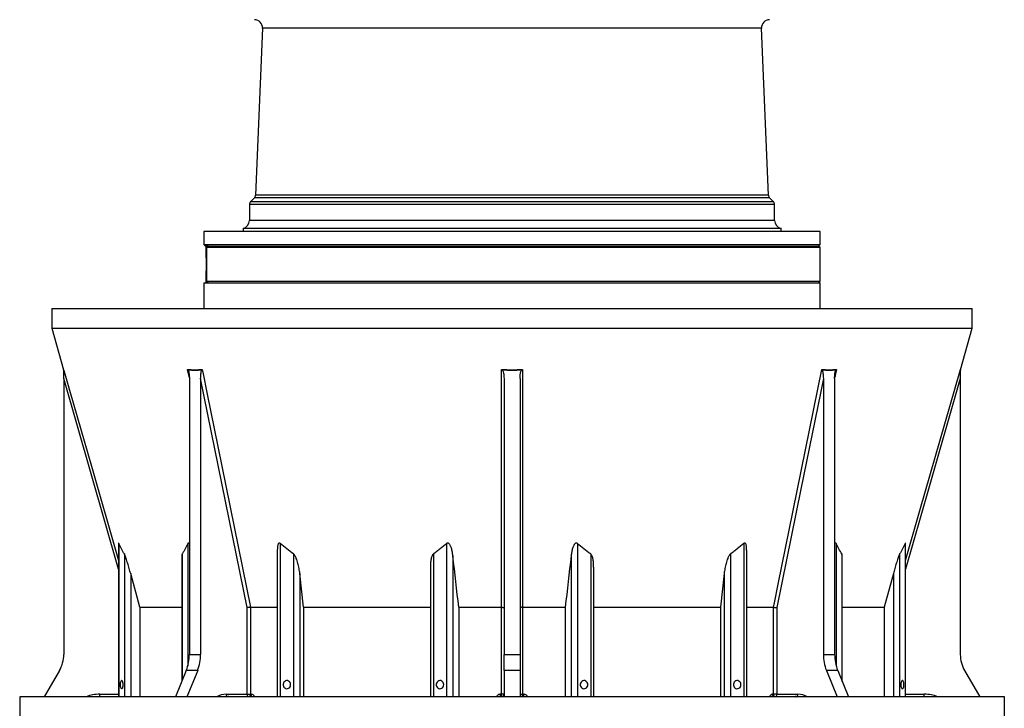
# Model space of a CAD drawing. Header units: millimetres. Extents: x 1330 to 2560, y 237 to 3790.
# Tile 2 of 8: x 1330 to 2560, y 820 to 1680. Entities that reach past the tile are written whole.
import ezdxf

# ---------------------------------------------------------------- set-up
doc = ezdxf.new("R2010")
doc.units = ezdxf.units.MM

msp = doc.modelspace()

# ---------------------------------------------------------------- linework, layer by layer
at = {"color": 7, "linetype": 'Continuous', "lineweight": 25}
for p, q in [((1633.6, 1669.6), (1625, 1460.6)), ((2265.7, 1460.6), (2257.1, 1669.6)), ((1623.5, 1457.3), (1618.8, 1452.6)), ((2271.9, 1452.6), (2267.2, 1457.3)), ((1617.4, 1449.1), (1617.4, 1429)), ((2273.4, 1429), (2273.4, 1449.1)), ((1560.4, 1415.2), (1560.4, 1399.2)), ((2330.4, 1415.2), (1560.4, 1415.2)), ((1609.4, 1419.2), (1609.4, 1415.2)), ((2281.4, 1419.2), (1609.4, 1419.2)), ((2281.4, 1415.2), (2281.4, 1419.2)), ((2330.4, 1399.2), (2330.4, 1415.2)), ((1560.4, 1399.2), (1562.4, 1397.2)), ((1560.4, 1399.2), (2330.4, 1399.2)), ((1566.1, 1397.2), (1562.4, 1397.2)), ((1563.4, 1397.2), (1563.4, 1382.6)), ((1563.4, 1382.9), (1563.4, 1397.2)), ((2330.4, 1395.2), (1564.3, 1395.2)), ((1564.3, 1353.2), (1564.3, 1395.2)), ((1566.1, 1397.2), (2328.4, 1397.2)), ((2328.4, 1397.2), (2330.4, 1399.2)), ((2330.4, 1395.2), (2328.4, 1397.2)), ((2330.4, 1353.2), (2330.4, 1395.2)), ((1563.4, 1382.9), (1563.4, 1365.4)), ((1563.4, 1365.7), (1563.4, 1351.2)), ((1563.4, 1351.2), (1563.4, 1365.4)), ((1564.3, 1353.2), (2330.4, 1353.2)), ((2328.4, 1351.2), (2330.4, 1353.2)), ((1560.4, 1351.2), (1560.4, 1319.2)), ((1560.4, 1351.2), (2330.4, 1351.2)), ((2330.4, 1319.2), (2330.4, 1351.2)), ((1370.4, 1319.2), (1370.4, 1294.5)), ((1370.4, 1319.2), (2520.4, 1319.2)), ((2520.4, 1294.5), (2520.4, 1319.2)), ((1370.4, 1294.5), (1385.2, 1242.6)), ((1370.4, 1294.5), (2520.4, 1294.5)), ((2505.5, 1242.6), (2520.4, 1294.5)), ((1385.4, 1231.9), (1385.4, 886.8)), ((1542.3, 1231.9), (1542.3, 886.8)), ((1556.4, 1231.9), (1556.4, 886.8)), ((1614.6, 945.4), (1556.4, 1231.9)), ((1935.4, 1231.9), (1935.4, 886.8)), ((1955.4, 1231.9), (1955.4, 886.8)), ((2334.3, 1231.9), (2334.3, 886.8)), ((2348.4, 1231.9), (2348.4, 886.8)), ((2505.4, 1231.9), (2505.4, 886.8)), ((1453.8, 1025.8), (1453.8, 834.1)), ((2436.9, 834.1), (2436.9, 1025.8)), ((1533, 1009.4), (1533, 853.3)), ((1652.1, 1017.3), (1652.1, 834.1)), ((2238.6, 834.1), (2238.6, 1017.3)), ((2357.7, 853.3), (2357.7, 1009.3)), ((1480.3, 945.8), (1469, 988)), ((1685, 945.8), (1680.3, 988)), ((1843.4, 996.2), (1843.4, 834.1)), ((2047.4, 834.1), (2047.4, 996.1)), ((2210.4, 988), (2205.7, 945.8)), ((2421.8, 988), (2410.4, 945.8)), ((1480.3, 945.8), (1533, 945.8)), ((1480.3, 945.8), (1480.3, 834.1)), ((1614.6, 837.2), (1614.6, 945.4)), ((1618.7, 945.8), (1652.1, 945.8)), ((1618.7, 945.8), (1618.7, 945.8)), ((1618.7, 945.8), (1618.7, 837.2)), ((1685, 945.8), (1843.4, 945.8)), ((1685, 945.8), (1685, 834.1)), ((1878.8, 945.8), (1932.4, 945.8)), ((1878.8, 945.8), (1878.8, 834.1)), ((1932.4, 945.8), (1932.4, 945.8)), ((1932.4, 837.2), (1932.4, 945.8)), ((1958.3, 945.8), (2011.9, 945.8)), ((1958.3, 945.8), (1958.3, 945.8)), ((1958.3, 945.8), (1958.3, 837.2)), ((2011.9, 945.8), (2011.9, 834.1)), ((2047.4, 945.8), (2205.7, 945.8)), ((2205.7, 945.8), (2205.7, 834.1)), ((2238.6, 945.8), (2272, 945.8)), ((2272, 945.8), (2272, 945.8)), ((2272, 837.2), (2272, 945.8)), ((2276.2, 945.4), (2276.2, 837.2)), ((2357.7, 945.8), (2410.4, 945.8)), ((2410.4, 945.8), (2410.4, 834.1)), ((1542.3, 886.8), (1556.4, 886.8)), ((1935.4, 886.8), (1955.4, 886.8)), ((1935.4, 866.8), (1935.4, 886.8)), ((1955.4, 886.8), (1955.4, 866.8)), ((2334.3, 886.8), (2348.4, 886.8)), ((1380, 866.8), (1361.1, 834.1)), ((1538.5, 866.8), (1525.1, 834.1)), ((1552.7, 866.8), (1538.5, 866.8)), ((1552.7, 866.8), (1539.3, 834.1)), ((1935.4, 866.8), (1935.4, 834.1)), ((1955.4, 866.8), (1935.4, 866.8)), ((1955.4, 866.8), (1955.4, 834.1)), ((2338.1, 866.8), (2351.4, 834.1)), ((2352.2, 866.8), (2338.1, 866.8)), ((2352.2, 866.8), (2365.6, 834.1)), ((2510.7, 866.8), (2529.6, 834.1)), ((1430.4, 834.2), (1430.4, 837.2)), ((1588.3, 837.2), (1614.6, 837.2)), ((1614.6, 837.2), (1618.7, 837.2)), ((1618.7, 837.2), (1619.8, 837.2)), ((1930.9, 837.2), (1932.4, 837.2)), ((1935.4, 837.2), (1932.4, 837.2)), ((1955.4, 837.2), (1958.3, 837.2)), ((1958.3, 837.2), (1959.8, 837.2)), ((2270.9, 837.2), (2272, 837.2)), ((2276.2, 837.2), (2272, 837.2)), ((2276.2, 837.2), (2302.4, 837.2)), ((2460.4, 834.2), (2460.4, 837.2)), ((1330.4, 834.1), (1330.4, 774.1)), ((2560.4, 834.1), (1330.4, 834.1)), ((1427.2, 834.1), (1430.4, 834.2)), ((1430.4, 834.2), (1453.8, 834.2)), ((1591.5, 834.2), (1590.4, 834.2)), ((1591.5, 834.2), (1617.8, 834.2)), ((1932.4, 834.2), (1930.9, 834.2)), ((1959.9, 834.2), (1958.4, 834.2)), ((2272.9, 834.2), (2299.3, 834.2)), ((2300.3, 834.2), (2299.3, 834.2)), ((2436.9, 834.2), (2460.4, 834.2)), ((2460.4, 834.2), (2463.5, 834.1)), ((2560.4, 774.1), (2560.4, 834.1))]:
    msp.add_line(p, q, dxfattribs=at)
at = {"color": 1, "linetype": 'Continuous', "lineweight": 25}
for p, q in [((2257.1, 1669.6), (1633.6, 1669.6)), ((2271.9, 1452.6), (1618.8, 1452.6)), ((2267.2, 1457.3), (1623.5, 1457.3)), ((2265.7, 1460.6), (1625, 1460.6)), ((2273.4, 1449.1), (1617.4, 1449.1)), ((2273.4, 1429), (1617.4, 1429)), ((1542.3, 1232.7), (1540.1, 1243.1)), ((1453.8, 993.4), (1385.4, 1231.9)), ((1454.2, 1025.6), (1454.2, 834.1)), ((1540.3, 1025.6), (1540.3, 872.1)), ((1655.8, 1025.6), (1655.8, 834.1)), ((1863.7, 1025.6), (1863.7, 834.1)), ((2027, 1025.6), (2027, 834.1)), ((2234.9, 1025.6), (2234.9, 834.1)), ((2350.4, 1025.6), (2350.4, 872.1)), ((2436.5, 1025.6), (2436.5, 834.1)), ((1461.1, 1012.5), (1461.1, 834.1)), ((1533.4, 1012.5), (1533.4, 854.4)), ((1672.4, 1012.5), (1672.4, 834.1)), ((1847.1, 1012.5), (1847.1, 834.1)), ((1871.5, 1010.1), (1871.5, 834.1)), ((2019.2, 1010.1), (2019.2, 834.1)), ((2043.7, 1012.5), (2043.7, 834.1)), ((2218.3, 1012.5), (2218.3, 834.1)), ((2357.3, 1012.5), (2357.3, 854.4)), ((2429.6, 1012.5), (2429.6, 834.1)), ((1469, 988), (1469, 834.1)), ((1680.3, 988), (1680.3, 834.1)), ((2210.4, 988), (2210.4, 834.1)), ((2421.8, 988), (2421.8, 834.1)), ((1430.4, 837.2), (1453.8, 837.2)), ((2436.9, 837.2), (2460.4, 837.2)), ((1430.4, 834.1), (1430.4, 834.2)), ((1590.4, 834.2), (1588.2, 834.1)), ((1589.2, 834.1), (1591.5, 834.2)), ((1617.8, 834.2), (1618.3, 834.1)), ((1930.9, 834.2), (1930.9, 834.1)), ((1932.4, 834.1), (1932.4, 834.2)), ((1958.4, 834.2), (1958.4, 834.1)), ((1959.9, 834.1), (1959.9, 834.2)), ((2299.3, 834.2), (2301.5, 834.1)), ((2302.6, 834.1), (2300.3, 834.2)), ((2460.4, 834.1), (2460.4, 834.2))]:
    msp.add_line(p, q, dxfattribs=at)
at = {"color": 1, "linetype": 'Continuous', "lineweight": 25, "flags": 128}
for points in [[(1385.2, 1243.1), (1386.9, 1237.4), (1393.5, 1214.3), (1420, 1122), (1453.8, 1004.2)], [(2350.6, 1243.1), (2349.4, 1237.4), (2348.5, 1232.8)], [(2436.9, 1004.2), (2454.9, 1066.9), (2505.5, 1243.1)], [(2505.4, 1231.9), (2465.6, 1093.3), (2436.9, 993.4)], [(1592, 834.1), (1591.9, 834.1), (1591.5, 834.2)], [(2298.7, 834.1), (2298.9, 834.1), (2299.3, 834.2)]]:
    msp.add_lwpolyline(points, dxfattribs=at)
at = {"color": 7, "linetype": 'Continuous', "lineweight": 25, "flags": 128}
for points in [[(1558.4, 1243.1), (1559.6, 1237.4), (1564.3, 1214.3), (1583, 1122), (1618.7, 945.8)], [(1932.4, 945.8), (1932.4, 951.6), (1932.4, 974.6), (1932.4, 1066.9), (1932.4, 1243.1)], [(1958.3, 1243.1), (1958.3, 1237.4), (1958.3, 1214.3), (1958.3, 1122), (1958.3, 945.8)], [(2272, 945.8), (2273.1, 951.6), (2277.8, 974.6), (2296.5, 1066.9), (2332.3, 1243.1)], [(2334.3, 1231.9), (2306.2, 1093.3), (2276.2, 945.4)], [(1459.6, 849.2), (1459.5, 850.5), (1459.3, 851.8), (1459, 852.9), (1458.6, 853.7), (1458.1, 854.2), (1457.5, 854.2), (1457, 854), (1456.5, 853.3), (1456.2, 852.4), (1455.9, 851.2), (1455.7, 849.9), (1455.7, 848.5), (1455.9, 847.1), (1456.2, 845.9), (1456.5, 845), (1457, 844.4), (1457.5, 844.1), (1458.1, 844.2), (1458.6, 844.6), (1459, 845.4), (1459.3, 846.5), (1459.5, 847.8), (1459.6, 849.2)], [(1668.8, 849.2), (1668.7, 850.5), (1668.2, 851.8), (1667.4, 852.9), (1666.3, 853.7), (1665.1, 854.2), (1663.8, 854.2), (1662.6, 854), (1661.4, 853.3), (1660.5, 852.4), (1659.8, 851.2), (1659.5, 849.9), (1659.5, 848.5), (1659.8, 847.1), (1660.5, 845.9), (1661.4, 845), (1662.6, 844.4), (1663.8, 844.1), (1665.1, 844.2), (1666.3, 844.6), (1667.4, 845.4), (1668.2, 846.5), (1668.7, 847.8), (1668.8, 849.2)], [(1860.1, 849.2), (1859.9, 850.5), (1859.4, 851.8), (1858.6, 852.9), (1857.5, 853.7), (1856.3, 854.2), (1855.1, 854.2), (1853.8, 854), (1852.7, 853.3), (1851.7, 852.4), (1851.1, 851.2), (1850.7, 849.9), (1850.7, 848.5), (1851.1, 847.1), (1851.7, 845.9), (1852.7, 845), (1853.8, 844.4), (1855.1, 844.1), (1856.3, 844.2), (1857.5, 844.6), (1858.6, 845.4), (1859.4, 846.5), (1859.9, 847.8), (1860.1, 849.2)], [(2040, 849.2), (2039.9, 850.5), (2039.4, 851.8), (2038.6, 852.9), (2037.5, 853.7), (2036.3, 854.2), (2035, 854.2), (2033.8, 854), (2032.6, 853.3), (2031.7, 852.4), (2031, 851.2), (2030.7, 849.9), (2030.7, 848.5), (2031, 847.1), (2031.7, 845.9), (2032.6, 845), (2033.8, 844.4), (2035, 844.1), (2036.3, 844.2), (2037.5, 844.6), (2038.6, 845.4), (2039.4, 846.5), (2039.9, 847.8), (2040, 849.2)], [(2231.3, 849.2), (2231.1, 850.5), (2230.6, 851.8), (2229.8, 852.9), (2228.7, 853.7), (2227.5, 854.2), (2226.3, 854.2), (2225, 854), (2223.9, 853.3), (2222.9, 852.4), (2222.3, 851.2), (2221.9, 849.9), (2221.9, 848.5), (2222.3, 847.1), (2222.9, 845.9), (2223.9, 845), (2225, 844.4), (2226.3, 844.1), (2227.5, 844.2), (2228.7, 844.6), (2229.8, 845.4), (2230.6, 846.5), (2231.1, 847.8), (2231.3, 849.2)], [(2435, 849.2), (2434.9, 850.5), (2434.7, 851.8), (2434.4, 852.9), (2433.9, 853.7), (2433.4, 854.2), (2432.9, 854.2), (2432.4, 854), (2431.9, 853.3), (2431.5, 852.4), (2431.3, 851.2), (2431.1, 849.9), (2431.1, 848.5), (2431.3, 847.1), (2431.5, 845.9), (2431.9, 845), (2432.4, 844.4), (2432.9, 844.1), (2433.4, 844.2), (2433.9, 844.6), (2434.4, 845.4), (2434.7, 846.5), (2434.9, 847.8), (2435, 849.2)], [(1930.1, 834.1), (1930.3, 834.1), (1930.9, 834.2)], [(1960.7, 834.1), (1960.4, 834.1), (1959.9, 834.2)]]:
    msp.add_lwpolyline(points, dxfattribs=at)
at = {"color": 7, "linetype": 'Continuous', "lineweight": 25}
for centre, radius, start, end in [((1623.6, 1670), 10, 357.6264, 89), ((2267.1, 1670), 10, 91, 182.3736), ((1622.4, 1449.1), 5, 135, 180), ((1620, 1460.9), 5, 315, 357.6264), ((2270.7, 1460.9), 5, 182.3736, 225), ((2268.4, 1449.1), 5, 0, 45), ((1607.4, 1429), 10, 281.537, 0), ((2283.4, 1429), 10, 180, 258.463), ((1382.4, 1241.8), 3, 0.2474, 16.0383), ((2508.4, 1241.8), 3, 163.9706, 179.7526), ((1345.4, 886.8), 40, 330, 0), ((1489.1, 886.6), 53.2, 338.2508, 0.292), ((1503.2, 886.6), 53.2, 338.2508, 0.292), ((2387.5, 886.6), 53.2, 179.708, 201.7492), ((2401.6, 886.6), 53.2, 179.708, 201.7492), ((2545.4, 886.8), 40, 180, 210), ((1590.9, 836.8), 2.68, 171.9505, 258.5782), ((1617.2, 836.8), 2.68, 171.9505, 258.5782), ((1616.1, 836.8), 2.67, 282.4494, 8.5246), ((1617.2, 836.8), 2.67, 282.5725, 8.5794), ((1906.2, 836.4), 24.8, 354.7938, 1.7311), ((1932.4, 837.2), 3, 270, 0), ((1904.8, 836.4), 27.6, 355.331, 1.5533), ((1958.4, 837.2), 3, 180, 270), ((1985.9, 836.4), 27.6, 178.4467, 184.669), ((1984.6, 836.4), 24.8, 178.2689, 185.2062), ((2273.5, 836.8), 2.67, 171.4206, 257.4275), ((2274.6, 836.8), 2.67, 171.4754, 257.5506), ((2273.5, 836.8), 2.68, 281.4218, 8.0495), ((2299.8, 836.8), 2.68, 281.4218, 8.0495)]:
    msp.add_arc(centre, radius, start, end, dxfattribs=at)
at = {"color": 1, "linetype": 'Continuous', "lineweight": 25}
for centre, radius, start, end in [((1430.4, 789.2), 48, 90, 110.7388), ((1588.5, 811.6), 25.5, 90.4265, 118.5905), ((2302.2, 811.5), 25.6, 61.4844, 89.4986), ((2460.4, 789.2), 48, 69.2612, 90)]:
    msp.add_arc(centre, radius, start, end, dxfattribs=at)
at = {"color": 7, "linetype": 'Continuous', "lineweight": 25}
msp.add_ellipse((1562.9, 1374.2), major_axis=(0, 9.5), ratio=0.105104, start_param=3.608992, end_param=5.815786, dxfattribs=at)
for points, knots in [([(1566.1, 1397.2), (1565.8, 1396.9), (1565.6, 1396.6), (1565, 1395.9), (1564.7, 1395.5), (1564.3, 1395.2)], [0, 0, 0, 0, 0.5, 0.5, 1, 1, 1, 1]), ([(1564.3, 1353.2), (1564.7, 1352.8), (1565, 1352.4), (1565.6, 1351.8), (1565.8, 1351.4), (1566.1, 1351.2)], [0, 0, 0, 0, 0.5, 0.5, 1, 1, 1, 1]), ([(1540.1, 1243.1), (1543.2, 1242.8), (1546.2, 1242.6), (1552.3, 1242.6), (1555.4, 1242.8), (1558.4, 1243.1)], [0, 0, 0, 0, 0.5, 0.5, 1, 1, 1, 1]), ([(1932.4, 1243.1), (1936.7, 1242.8), (1941, 1242.6), (1949.7, 1242.6), (1954, 1242.8), (1958.3, 1243.1)], [0, 0, 0, 0, 0.5, 0.5, 1, 1, 1, 1]), ([(2332.3, 1243.1), (2335.3, 1242.8), (2338.4, 1242.6), (2344.5, 1242.6), (2347.5, 1242.8), (2350.6, 1243.1)], [0, 0, 0, 0, 0.5, 0.5, 1, 1, 1, 1]), ([(1385.4, 1231.9), (1385.4, 1232.8), (1385.4, 1233.6), (1385.4, 1235.4), (1385.4, 1236.3), (1385.4, 1237.7), (1385.4, 1238.1), (1385.4, 1239), (1385.4, 1239.4), (1385.4, 1240.3), (1385.4, 1240.7), (1385.4, 1241.3), (1385.4, 1241.5), (1385.4, 1241.9), (1385.4, 1242.1), (1385.4, 1242.2)], [0, 0, 0, 0, 0.25, 0.25, 0.5, 0.5, 0.625, 0.625, 0.75, 0.75, 0.875, 0.875, 0.9375, 0.9375, 1, 1, 1, 1]), ([(1540.8, 1242.2), (1540.9, 1242.1), (1541, 1241.9), (1541.2, 1241.5), (1541.2, 1241.3), (1541.4, 1240.7), (1541.5, 1240.3), (1541.8, 1239), (1541.9, 1238.1), (1542.1, 1236.3), (1542.2, 1235.4), (1542.3, 1233.6), (1542.3, 1232.8), (1542.3, 1231.9)], [0, 0, 0, 0, 0.0625, 0.0625, 0.125, 0.125, 0.25, 0.25, 0.5, 0.5, 0.75, 0.75, 1, 1, 1, 1]), ([(1556.4, 1231.9), (1556.4, 1232.8), (1556.5, 1233.6), (1556.6, 1235.4), (1556.6, 1236.3), (1556.8, 1237.7), (1556.8, 1238.1), (1557, 1239), (1557, 1239.4), (1557.2, 1240.3), (1557.3, 1240.7), (1557.5, 1241.3), (1557.6, 1241.5), (1557.7, 1241.9), (1557.8, 1242.1), (1557.9, 1242.2)], [0, 0, 0, 0, 0.25, 0.25, 0.5, 0.5, 0.625, 0.625, 0.75, 0.75, 0.875, 0.875, 0.9375, 0.9375, 1, 1, 1, 1]), ([(1933.2, 1242.2), (1933.4, 1242.1), (1933.5, 1241.9), (1933.8, 1241.5), (1933.9, 1241.3), (1934.1, 1240.7), (1934.3, 1240.3), (1934.7, 1239), (1934.8, 1238.1), (1935.1, 1236.3), (1935.2, 1235.4), (1935.3, 1233.6), (1935.4, 1232.8), (1935.4, 1231.9)], [0, 0, 0, 0, 0.0625, 0.0625, 0.125, 0.125, 0.25, 0.25, 0.5, 0.5, 0.75, 0.75, 1, 1, 1, 1]), ([(1955.4, 1231.9), (1955.4, 1232.8), (1955.4, 1233.6), (1955.5, 1235.4), (1955.6, 1236.3), (1955.8, 1237.7), (1955.9, 1238.1), (1956.1, 1239), (1956.2, 1239.4), (1956.4, 1240.3), (1956.6, 1240.7), (1956.9, 1241.3), (1957, 1241.5), (1957.2, 1241.9), (1957.3, 1242.1), (1957.5, 1242.2)], [0, 0, 0, 0, 0.25, 0.25, 0.5, 0.5, 0.625, 0.625, 0.75, 0.75, 0.875, 0.875, 0.9375, 0.9375, 1, 1, 1, 1]), ([(2332.8, 1242.2), (2332.9, 1242.1), (2333, 1241.9), (2333.1, 1241.5), (2333.2, 1241.3), (2333.4, 1240.7), (2333.5, 1240.3), (2333.8, 1239), (2333.9, 1238.1), (2334.1, 1236.3), (2334.2, 1235.4), (2334.2, 1233.6), (2334.3, 1232.8), (2334.3, 1231.9)], [0, 0, 0, 0, 0.0625, 0.0625, 0.125, 0.125, 0.25, 0.25, 0.5, 0.5, 0.75, 0.75, 1, 1, 1, 1]), ([(2348.4, 1231.9), (2348.4, 1232.8), (2348.4, 1233.6), (2348.5, 1235.4), (2348.6, 1236.3), (2348.7, 1237.7), (2348.8, 1238.1), (2348.9, 1239), (2349, 1239.4), (2349.2, 1240.3), (2349.3, 1240.7), (2349.5, 1241.3), (2349.5, 1241.5), (2349.7, 1241.9), (2349.8, 1242.1), (2349.9, 1242.2)], [0, 0, 0, 0, 0.25, 0.25, 0.5, 0.5, 0.625, 0.625, 0.75, 0.75, 0.875, 0.875, 0.9375, 0.9375, 1, 1, 1, 1]), ([(2505.4, 1242.2), (2505.4, 1242.1), (2505.4, 1241.9), (2505.4, 1241.5), (2505.4, 1241.3), (2505.4, 1240.7), (2505.4, 1240.3), (2505.4, 1239), (2505.4, 1238.1), (2505.4, 1236.3), (2505.4, 1235.4), (2505.4, 1233.6), (2505.4, 1232.8), (2505.4, 1231.9)], [0, 0, 0, 0, 0.0625, 0.0625, 0.125, 0.125, 0.25, 0.25, 0.5, 0.5, 0.75, 0.75, 1, 1, 1, 1]), ([(1454.2, 1025.6), (1454.2, 1025.7), (1454, 1026), (1453.9, 1026.1), (1453.8, 1026.1), (1453.8, 1025.9), (1453.8, 1025.8)], [0, 0, 0, 0, 0.283701, 0.570502, 0.815744, 1, 1, 1, 1]), ([(1540.3, 1025.6), (1539.2, 1023.3), (1538.1, 1021), (1536.4, 1017.8), (1535.8, 1016.7), (1534.6, 1014.5), (1534, 1013.5), (1533.4, 1012.5)], [0, 0, 0, 0, 0.5, 0.5, 0.75, 0.75, 1, 1, 1, 1]), ([(1542.3, 1025.1), (1542.3, 1025.1), (1542.1, 1025.4), (1541.8, 1025.7), (1541.3, 1026.1), (1540.9, 1026.1), (1540.6, 1026), (1540.4, 1025.7), (1540.3, 1025.6)], [0, 0, 0, 0, 0.038684, 0.252463, 0.468093, 0.624162, 0.78017, 1, 1, 1, 1]), ([(1655.8, 1025.6), (1655.6, 1025.7), (1655.3, 1026), (1654.7, 1026.2), (1654.1, 1026), (1653.6, 1025.6), (1653, 1024.7), (1652.6, 1023.2), (1652.2, 1020.8), (1652.2, 1018.8), (1652.2, 1017.3)], [0, 0, 0, 0, 0.058193, 0.117023, 0.167328, 0.228678, 0.333738, 0.486443, 0.639868, 1, 1, 1, 1]), ([(1863.7, 1025.6), (1861, 1023.3), (1858.3, 1021), (1854.1, 1017.8), (1852.7, 1016.7), (1849.9, 1014.5), (1848.5, 1013.5), (1847.1, 1012.5)], [0, 0, 0, 0, 0.5, 0.5, 0.75, 0.75, 1, 1, 1, 1]), ([(1871.5, 1010.1), (1871.4, 1011.7), (1871.1, 1013.3), (1870.7, 1015.6), (1870.5, 1016.4), (1870.1, 1018), (1869.9, 1018.8), (1869.4, 1020.3), (1869.1, 1021.1), (1868.7, 1022.2), (1868.5, 1022.6), (1868.1, 1023.3), (1867.9, 1023.7), (1867.5, 1024.4), (1867.2, 1024.7), (1866.8, 1025.2), (1866.7, 1025.3), (1866.3, 1025.6), (1866.2, 1025.7), (1865.8, 1025.9), (1865.6, 1026), (1865.3, 1026.1), (1865.2, 1026.1), (1865, 1026.1), (1864.9, 1026.1), (1864.6, 1026.1), (1864.4, 1026), (1864, 1025.8), (1863.8, 1025.7), (1863.7, 1025.6)], [0, 0, 0, 0, 0.25, 0.25, 0.375, 0.375, 0.5, 0.5, 0.625, 0.625, 0.6875, 0.6875, 0.75, 0.75, 0.8125, 0.8125, 0.84375, 0.84375, 0.875, 0.875, 0.90625, 0.90625, 0.921875, 0.921875, 0.9375, 0.9375, 0.96875, 0.96875, 1, 1, 1, 1]), ([(2027, 1025.6), (2026.9, 1025.7), (2026.7, 1025.8), (2026.3, 1026), (2026.1, 1026.1), (2025.8, 1026.1), (2025.7, 1026.1), (2025.5, 1026.1), (2025.4, 1026.1), (2025.2, 1026), (2025.1, 1026), (2024.9, 1025.9), (2024.8, 1025.9), (2024.5, 1025.7), (2024.4, 1025.6), (2024, 1025.3), (2023.9, 1025.2), (2023.6, 1024.9), (2023.5, 1024.7), (2023.2, 1024.4), (2023.1, 1024.2), (2022.8, 1023.7), (2022.6, 1023.3), (2022.2, 1022.6), (2022.1, 1022.2), (2021.7, 1021.5), (2021.6, 1021.1), (2021.3, 1020.3), (2021.2, 1019.9), (2020.8, 1018.8), (2020.6, 1018), (2020.2, 1016.4), (2020.1, 1015.6), (2019.6, 1013.3), (2019.4, 1011.7), (2019.2, 1010.1)], [0, 0, 0, 0, 0.03125, 0.03125, 0.0625, 0.0625, 0.078125, 0.078125, 0.09375, 0.09375, 0.109375, 0.109375, 0.125, 0.125, 0.15625, 0.15625, 0.1875, 0.1875, 0.21875, 0.21875, 0.25, 0.25, 0.3125, 0.3125, 0.375, 0.375, 0.4375, 0.4375, 0.5, 0.5, 0.625, 0.625, 0.75, 0.75, 1, 1, 1, 1]), ([(2234.9, 1025.6), (2232.2, 1023.3), (2229.5, 1021), (2225.3, 1017.8), (2223.9, 1016.7), (2221.1, 1014.5), (2219.7, 1013.5), (2218.3, 1012.5)], [0, 0, 0, 0, 0.5, 0.5, 0.75, 0.75, 1, 1, 1, 1]), ([(2238.5, 1017.3), (2238.5, 1018.8), (2238.5, 1020.8), (2238.1, 1023.5), (2237.6, 1024.9), (2237, 1025.7), (2236.5, 1026.1), (2236, 1026.1), (2235.5, 1026), (2235.1, 1025.7), (2234.9, 1025.6)], [0, 0, 0, 0, 0.360769, 0.530938, 0.713272, 0.777034, 0.84135, 0.8879, 0.934432, 1, 1, 1, 1]), ([(2350.4, 1025.6), (2350.3, 1025.7), (2350.1, 1026), (2349.8, 1026.2), (2349.3, 1026), (2348.9, 1025.7), (2348.6, 1025.3), (2348.4, 1025.1)], [0, 0, 0, 0, 0.194908, 0.391947, 0.560433, 0.765916, 1, 1, 1, 1]), ([(2436.5, 1025.6), (2435.4, 1023.3), (2434.2, 1021), (2432.5, 1017.8), (2431.9, 1016.7), (2430.8, 1014.5), (2430.2, 1013.5), (2429.6, 1012.5)], [0, 0, 0, 0, 0.5, 0.5, 0.75, 0.75, 1, 1, 1, 1]), ([(2436.9, 1025.8), (2436.9, 1025.9), (2436.9, 1026.1), (2436.9, 1026.1), (2436.7, 1026), (2436.6, 1025.7), (2436.5, 1025.6)], [0, 0, 0, 0, 0.226617, 0.453539, 0.680371, 1, 1, 1, 1]), ([(1469, 988), (1468.4, 990.1), (1467.8, 992.2), (1466.9, 995.4), (1466.6, 996.5), (1465.9, 998.6), (1465.6, 999.6), (1465, 1001.7), (1464.6, 1002.8), (1464, 1004.9), (1463.6, 1005.9), (1463.1, 1007.4), (1462.9, 1007.9), (1462.6, 1008.9), (1462.4, 1009.4), (1462.1, 1010.1), (1462, 1010.4), (1461.9, 1010.8), (1461.8, 1011.1), (1461.6, 1011.5), (1461.5, 1011.7), (1461.3, 1012.1), (1461.2, 1012.3), (1461.1, 1012.5)], [0, 0, 0, 0, 0.25, 0.25, 0.375, 0.375, 0.5, 0.5, 0.625, 0.625, 0.75, 0.75, 0.8125, 0.8125, 0.875, 0.875, 0.90625, 0.90625, 0.9375, 0.9375, 0.96875, 0.96875, 1, 1, 1, 1]), ([(1533.4, 1012.5), (1533.3, 1012.1), (1533, 1011.2), (1533, 1010), (1533, 1009.4)], [0, 0, 0, 0, 0.438835, 1, 1, 1, 1]), ([(1680.3, 988), (1680.1, 990.1), (1679.7, 992.2), (1679.1, 995.4), (1678.9, 996.5), (1678.5, 998.6), (1678.2, 999.6), (1677.6, 1001.7), (1677.3, 1002.8), (1676.7, 1004.9), (1676.3, 1005.9), (1675.7, 1007.4), (1675.5, 1007.9), (1675, 1008.9), (1674.7, 1009.4), (1674.3, 1010.1), (1674.2, 1010.4), (1673.9, 1010.8), (1673.7, 1011.1), (1673.4, 1011.5), (1673.2, 1011.7), (1672.9, 1012.1), (1672.7, 1012.3), (1672.4, 1012.5)], [0, 0, 0, 0, 0.25, 0.25, 0.375, 0.375, 0.5, 0.5, 0.625, 0.625, 0.75, 0.75, 0.8125, 0.8125, 0.875, 0.875, 0.90625, 0.90625, 0.9375, 0.9375, 0.96875, 0.96875, 1, 1, 1, 1]), ([(1847.1, 1012.5), (1846.7, 1012.1), (1845.8, 1011.2), (1845.1, 1009.3), (1844.2, 1006.4), (1843.5, 1002.3), (1843.3, 998.6), (1843.4, 996.5), (1843.4, 996.2)], [0, 0, 0, 0, 0.095185, 0.220237, 0.345876, 0.642549, 0.940551, 1, 1, 1, 1]), ([(2047.3, 996.1), (2047.3, 997.3), (2047.3, 1000), (2046.9, 1004.2), (2046.1, 1008.1), (2045.1, 1010.8), (2044.2, 1012), (2043.7, 1012.4), (2043.7, 1012.5)], [0, 0, 0, 0, 0.19982, 0.4704772, 0.7403479, 0.8881824, 0.981545, 1, 1, 1, 1]), ([(2218.3, 1012.5), (2218, 1012.3), (2217.8, 1012.1), (2217.5, 1011.7), (2217.3, 1011.5), (2216.8, 1010.8), (2216.5, 1010.4), (2216, 1009.4), (2215.7, 1008.9), (2215.3, 1007.9), (2215, 1007.4), (2214.4, 1005.9), (2214, 1004.8), (2213.4, 1002.8), (2213.1, 1001.7), (2212.2, 998.6), (2211.8, 996.5), (2211.2, 993.3), (2211, 992.2), (2210.7, 990.1), (2210.5, 989.1), (2210.4, 988)], [0, 0, 0, 0, 0.03125, 0.03125, 0.0625, 0.0625, 0.125, 0.125, 0.1875, 0.1875, 0.25, 0.25, 0.375, 0.375, 0.5, 0.5, 0.75, 0.75, 0.875, 0.875, 1, 1, 1, 1]), ([(2357.7, 1009.3), (2357.7, 1009.9), (2357.7, 1011), (2357.5, 1012), (2357.3, 1012.4), (2357.3, 1012.5)], [0, 0, 0, 0, 0.494009, 0.916488, 1, 1, 1, 1]), ([(2429.6, 1012.5), (2429.5, 1012.3), (2429.4, 1012.1), (2429.2, 1011.7), (2429.1, 1011.5), (2428.9, 1010.8), (2428.7, 1010.4), (2428.3, 1009.4), (2428.1, 1008.9), (2427.8, 1007.9), (2427.6, 1007.4), (2427.1, 1005.9), (2426.7, 1004.8), (2426.1, 1002.8), (2425.7, 1001.7), (2424.8, 998.6), (2424.1, 996.5), (2423.2, 993.3), (2422.9, 992.2), (2422.3, 990.1), (2422, 989.1), (2421.8, 988)], [0, 0, 0, 0, 0.03125, 0.03125, 0.0625, 0.0625, 0.125, 0.125, 0.1875, 0.1875, 0.25, 0.25, 0.375, 0.375, 0.5, 0.5, 0.75, 0.75, 0.875, 0.875, 1, 1, 1, 1]), ([(1618.7, 945.8), (1618.6, 945.8), (1618.4, 945.8), (1618.1, 945.8), (1617.9, 945.8), (1617.6, 945.7), (1617.4, 945.7), (1617, 945.7), (1616.8, 945.7), (1616.4, 945.6), (1616.2, 945.6), (1615.9, 945.6), (1615.7, 945.5), (1615.3, 945.5), (1615.2, 945.5), (1614.9, 945.4), (1614.8, 945.4), (1614.7, 945.4), (1614.6, 945.4), (1614.6, 945.4)], [0, 0, 0, 0, 0.125, 0.125, 0.25, 0.25, 0.375, 0.375, 0.5, 0.5, 0.625, 0.625, 0.75, 0.75, 0.875, 0.875, 0.9375, 0.9375, 1, 1, 1, 1]), ([(1932.4, 945.8), (1932.6, 945.8), (1932.8, 945.8), (1933.2, 945.8), (1933.4, 945.8), (1933.7, 945.7), (1933.9, 945.7), (1934.2, 945.7), (1934.4, 945.7), (1934.6, 945.6), (1934.8, 945.6), (1935, 945.6), (1935.1, 945.5), (1935.2, 945.5), (1935.3, 945.5), (1935.3, 945.4), (1935.3, 945.4), (1935.4, 945.4), (1935.4, 945.4), (1935.4, 945.4)], [0, 0, 0, 0, 0.125, 0.125, 0.25, 0.25, 0.375, 0.375, 0.5, 0.5, 0.625, 0.625, 0.75, 0.75, 0.875, 0.875, 0.9375, 0.9375, 1, 1, 1, 1]), ([(1958.3, 945.8), (1958.1, 945.8), (1957.9, 945.8), (1957.5, 945.8), (1957.3, 945.8), (1957, 945.7), (1956.8, 945.7), (1956.5, 945.7), (1956.3, 945.7), (1956.1, 945.6), (1955.9, 945.6), (1955.7, 945.6), (1955.6, 945.5), (1955.5, 945.5), (1955.4, 945.5), (1955.4, 945.4), (1955.4, 945.4), (1955.4, 945.4), (1955.4, 945.4), (1955.4, 945.4)], [0, 0, 0, 0, 0.125, 0.125, 0.25, 0.25, 0.375, 0.375, 0.5, 0.5, 0.625, 0.625, 0.75, 0.75, 0.875, 0.875, 0.9375, 0.9375, 1, 1, 1, 1]), ([(2272, 945.8), (2272.1, 945.8), (2272.3, 945.8), (2272.6, 945.8), (2272.8, 945.8), (2273.1, 945.7), (2273.3, 945.7), (2273.7, 945.7), (2273.9, 945.7), (2274.3, 945.6), (2274.5, 945.6), (2274.8, 945.6), (2275, 945.5), (2275.4, 945.5), (2275.6, 945.5), (2275.8, 945.4), (2275.9, 945.4), (2276, 945.4), (2276.1, 945.4), (2276.2, 945.4)], [0, 0, 0, 0, 0.125, 0.125, 0.25, 0.25, 0.375, 0.375, 0.5, 0.5, 0.625, 0.625, 0.75, 0.75, 0.875, 0.875, 0.9375, 0.9375, 1, 1, 1, 1])]:
    msp.add_open_spline(points, degree=3, knots=knots, dxfattribs=at)
for points in [[(1563.4, 1382.6), (1563.4, 1382.7), (1563.4, 1382.8), (1563.4, 1382.9)], [(1563.4, 1365.4), (1563.4, 1365.5), (1563.4, 1365.6), (1563.4, 1365.7)], [(1385.4, 1242.2), (1385.4, 1242.6), (1385.3, 1242.9), (1385.2, 1243.1)], [(1540.8, 1242.2), (1540.6, 1242.6), (1540.4, 1242.9), (1540.1, 1243.1)], [(1557.9, 1242.2), (1558.1, 1242.6), (1558.3, 1242.9), (1558.4, 1243.1)], [(1933.2, 1242.2), (1933, 1242.6), (1932.7, 1242.9), (1932.4, 1243.1)], [(1957.5, 1242.2), (1957.7, 1242.6), (1958, 1242.9), (1958.3, 1243.1)], [(2332.8, 1242.2), (2332.6, 1242.6), (2332.4, 1242.9), (2332.3, 1243.1)], [(2349.9, 1242.2), (2350.1, 1242.6), (2350.3, 1242.9), (2350.6, 1243.1)], [(2505.4, 1242.2), (2505.4, 1242.6), (2505.4, 1242.9), (2505.5, 1243.1)], [(1557.9, 1242.2), (1552.2, 1241.6), (1546.5, 1241.6), (1540.8, 1242.2)], [(1957.5, 1242.2), (1949.4, 1241.6), (1941.3, 1241.6), (1933.2, 1242.2)], [(2349.9, 1242.2), (2344.2, 1241.6), (2338.5, 1241.6), (2332.8, 1242.2)], [(1461.1, 1012.5), (1458.7, 1016.6), (1456.4, 1021), (1454.2, 1025.6)], [(1672.4, 1012.5), (1666.7, 1016.6), (1661.2, 1021), (1655.8, 1025.6)], [(2043.7, 1012.5), (2037.9, 1016.6), (2032.4, 1021), (2027, 1025.6)], [(2357.3, 1012.5), (2354.9, 1016.6), (2352.6, 1021), (2350.4, 1025.6)], [(1878.8, 945.8), (1876.4, 967.2), (1874, 988.7), (1871.5, 1010.1)], [(2019.2, 1010.1), (2016.8, 988.7), (2014.3, 967.2), (2011.9, 945.8)]]:
    msp.add_open_spline(points, degree=3, dxfattribs=at)
at = {"color": 1, "linetype": 'Continuous', "lineweight": 25}
for points in [[(1385.2, 1242.6), (1385.2, 1242.6), (1385.2, 1242.8), (1385.2, 1243.1)], [(2505.5, 1243.1), (2505.5, 1242.8), (2505.5, 1242.6), (2505.5, 1242.6)]]:
    msp.add_open_spline(points, degree=3, dxfattribs=at)
for points, knots in [([(1623.6, 834.1), (1623.6, 834.1), (1623.4, 834.9), (1622.6, 835.9), (1621.3, 837), (1620.3, 837.1), (1619.8, 837.2)], [0, 0, 0, 0, 0.049089, 0.366623, 0.683518, 1, 1, 1, 1]), ([(1930.9, 837.2), (1930.5, 837.1), (1929.4, 837.1), (1927.7, 836.3), (1926.4, 835.2), (1926, 834.3), (1925.8, 834.1)], [0, 0, 0, 0, 0.209417, 0.527122, 0.845171, 1, 1, 1, 1]), ([(1964.9, 834.1), (1964.9, 834.1), (1964.6, 834.9), (1963.5, 835.9), (1961.8, 837), (1960.4, 837.1), (1959.8, 837.2)], [0, 0, 0, 0, 0.049089, 0.366623, 0.683518, 1, 1, 1, 1]), ([(2270.9, 837.2), (2270.6, 837.1), (2269.8, 837.1), (2268.5, 836.3), (2267.6, 835.2), (2267.2, 834.3), (2267.1, 834.1)], [0, 0, 0, 0, 0.209417, 0.527122, 0.845171, 1, 1, 1, 1]), ([(2272.4, 834.1), (2272.4, 834.1), (2272.6, 834.2), (2272.8, 834.2), (2272.9, 834.2)], [0, 0, 0, 0, 0.126235, 1, 1, 1, 1])]:
    msp.add_open_spline(points, degree=3, knots=knots, dxfattribs=at)

doc.saveas('drawing.dxf')
